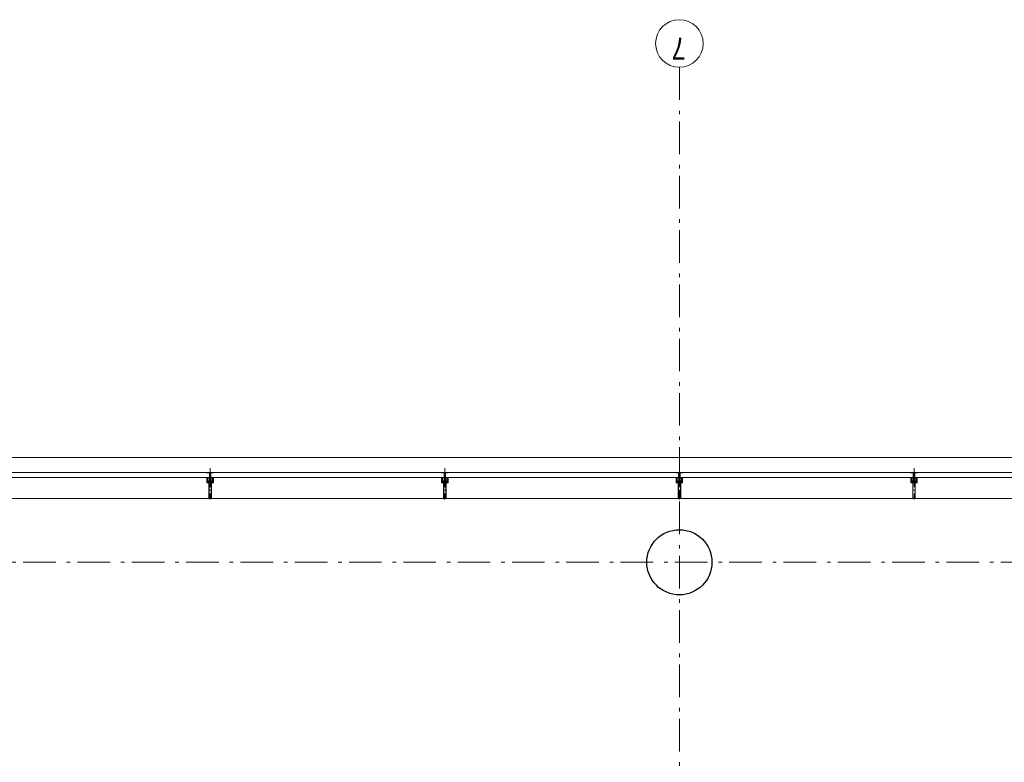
# Model space of a CAD drawing. Header units: millimetres. Extents: x 274596 to 660162, y 141333 to 298920.
# Tile 63 of 165: x 376554 to 384107, y 254530 to 260230. Entities that reach past the tile are written whole.
import ezdxf

# ---------------------------------------------------------------- set-up
doc = ezdxf.new("R2010")
doc.units = ezdxf.units.MM
doc.header["$LTSCALE"] = 400
for name, pattern in [('STYLE_06', [1.041641, 0.625, -0.208282, 0.069427, -0.138931]), ('STYLE_15', [0.240945, 0.11811, -0.059055, 0.004724, -0.059055]), ('STYLE_16', [0.177165, 0.11811, -0.059055])]:
    doc.linetypes.add(name, pattern=pattern)
for name, color, linetype, lineweight in [('Buitenkozijnen', 140, 'Continuous', 15), ('mat-beton (ihwg)', 5, 'Continuous', 25), ('None', 7, 'Continuous', 9)]:
    doc.layers.add(name, color=color, linetype=linetype, lineweight=lineweight)
doc.styles.add('Arial Narrow', font='ARIALN.TTF', dxfattribs={"height": 222.25})

# ---------------------------------------------------------------- blocks, each defined once
blk = doc.blocks.new('Kolom O 500')
at = {"layer": 'mat-beton (ihwg)', "lineweight": 25}
blk.add_circle((0, 0), 250, dxfattribs=at)
blk = doc.blocks.new('*U137')
at = {"layer": 'None', "color": 8, "lineweight": 5, "flags": 128}
for points in [[(-5, -154.3), (-5, -154.3, 0.414214), (-5.5, -154.8), (-5.5, -172.5), (-5.5, -172.5, 0.414214), (-5, -173), (-4, -173), (-4, -173, 0.414214), (-3.5, -172.5), (-3.5, -172.5, 0.414214), (-4, -172), (-4.5, -172), (-4.5, -168.8), (-4.5, -168.8, -0.414214), (-4, -168.3), (-2.7, -168.3), (-2.7, -168.3, 0.221695), (-1.9, -167.9), (-0.8, -166.5), (-0.8, -166.5, -0.466308), (0.8, -166.5), (2, -167.9), (2, -167.9, 0.221695), (2.7, -168.3), (4, -168.3), (4, -168.3, -0.414214), (4.5, -168.8), (4.5, -172), (4, -172), (4, -172, 0.414214), (3.5, -172.5), (3.5, -172.5, 0.414214), (4, -173), (5, -173), (5, -173, 0.414214), (5.5, -172.5), (5.5, -154.8), (5.5, -154.8, 0.414214), (5, -154.3), (4.7, -154.3), (4.7, -155), (4.7, -155, -0.414214), (4.4, -155.3), (4.1, -155.3), (4.1, -155.3, -0.414214), (3.3, -154.5), (3.3, -150.6), (3.3, -150.6, -0.414214), (4.1, -149.8), (4.4, -149.8), (4.4, -149.8, -0.414214), (4.7, -150.1), (4.7, -150.8), (5, -150.8), (5, -150.8, 0.414214), (5.5, -150.3), (5.5, -137.6), (5.5, -137.6, 0.351868), (5.3, -137.3), (5.3, -137.3, 0.351868), (4.9, -137.5), (4.1, -139.2), (4.1, -139.2, 0.314902), (4.2, -139.4), (4.5, -139.7), (4.5, -139.7, -0.198912), (4.5, -139.9), (4.5, -140.1), (4.5, -140.1, -0.198912), (4.5, -140.3), (4.2, -140.6), (4.2, -140.6, 0.414214), (4.2, -140.8), (4.5, -141.1), (4.5, -141.1, -0.198912), (4.5, -141.3), (4.5, -141.5), (4.5, -141.5, -0.198912), (4.5, -141.7), (4.2, -142), (4.2, -142, 0.414214), (4.2, -142.2), (4.5, -142.5), (4.5, -142.5, -0.198912), (4.5, -142.7), (4.5, -143.2), (4.5, -143.2, -0.087489), (4.5, -143.3), (4.2, -144.1), (4.2, -148.5), (4.2, -148.5, -0.414214), (3.9, -148.8), (-3.9, -148.8), (-3.9, -148.8, -0.414214), (-4.2, -148.5), (-4.2, -144.1), (-4.5, -143.3), (-4.5, -143.3, -0.087489), (-4.5, -143.2), (-4.5, -142.7), (-4.5, -142.7, -0.198912), (-4.4, -142.5), (-4.1, -142.2), (-4.1, -142.2, 0.414214), (-4.1, -142), (-4.4, -141.7), (-4.4, -141.7, -0.198912), (-4.5, -141.5), (-4.5, -141.3), (-4.5, -141.3, -0.198912), (-4.4, -141.1), (-4.1, -140.8), (-4.1, -140.8, 0.414214), (-4.1, -140.6), (-4.4, -140.3), (-4.4, -140.3, -0.198912), (-4.5, -140.1), (-4.5, -139.9), (-4.5, -139.9, -0.198912), (-4.4, -139.7), (-4.1, -139.4), (-4.1, -139.4, 0.314902), (-4.1, -139.2), (-4.9, -137.5), (-4.9, -137.5, 0.351868), (-5.3, -137.3), (-5.3, -137.3, 0.351868), (-5.5, -137.6), (-5.5, -150.3), (-5.5, -150.3, 0.414214), (-5, -150.8), (-4.7, -150.8), (-4.7, -150.1), (-4.7, -150.1, -0.414214), (-4.4, -149.8), (-4.1, -149.8), (-4.1, -149.8, -0.414214), (-3.3, -150.6), (-3.3, -154.5), (-3.3, -154.5, -0.414214), (-4.1, -155.3), (-4.4, -155.3), (-4.4, -155.3, -0.414214), (-4.7, -155), (-4.7, -154.3)], [(-1.8, -149.8, 0.414214), (-2.3, -150.3), (-2.3, -155.1), (-2.3, -155.1, 0.414214), (-2.1, -155.3), (2.1, -155.3), (2.1, -155.3, 0.414214), (2.3, -155.1), (2.3, -150.3), (2.3, -150.3, 0.414214), (1.8, -149.8), (-1.8, -149.8)], [(-4.5, -161.7, -0.414214), (-4, -161.2), (-2.7, -161.2), (-2.7, -161.2, 0.414214), (-2.5, -161), (-2.5, -160.4), (-2.5, -160.4, 0.414214), (-2.7, -160.2), (-4, -160.2), (-4, -160.2, -0.414214), (-4.5, -159.7), (-4.5, -156.8), (-4.5, -156.8, -0.414214), (-4, -156.3), (4, -156.3), (4, -156.3, -0.414214), (4.5, -156.8), (4.5, -159.7), (4.5, -159.7, -0.414214), (4, -160.2), (2.7, -160.2), (2.7, -160.2, 0.414214), (2.5, -160.4), (2.5, -161), (2.5, -161, 0.414214), (2.7, -161.2), (4, -161.2), (4, -161.2, -0.414214), (4.5, -161.7), (4.5, -166.8), (4.5, -166.8, -0.414214), (4, -167.3), (3, -167.3), (3, -167.3, -0.221695), (2.6, -167.1), (1.5, -165.9), (1.5, -165.9, 0.466308), (-1.5, -165.9), (-2.6, -167.1), (-2.6, -167.1, -0.221695), (-2.9, -167.3), (-4, -167.3), (-4, -167.3, -0.414214), (-4.5, -166.8), (-4.5, -161.7)]]:
    blk.add_lwpolyline(points, format="xyb", close=True, dxfattribs=at)
blk = doc.blocks.new('*U138')
at = {"layer": 'None', "color": 8, "lineweight": 5, "flags": 128}
for points in [[(-13.5, -182.8), (-13.5, -181.9), (-14.5, -181.1), (-14.5, -181.1, 0.36397), (-14.9, -181.1), (-14.9, -181.1), (-15.4, -181.5), (-15.4, -181.5, -0.36397), (-15.8, -181.5), (-15.8, -181.5), (-16.3, -181.1), (-16.3, -181.1, 0.36397), (-16.7, -181.1), (-16.7, -181.1), (-17.2, -181.5), (-17.2, -181.5, -0.36397), (-17.6, -181.5), (-17.6, -181.5), (-18.1, -181.1), (-18.1, -181.1, 0.36397), (-18.5, -181.1), (-18.5, -181.1), (-19, -181.5), (-19, -181.5, -0.36397), (-19.4, -181.5), (-19.4, -181.5), (-19.9, -181.1), (-19.9, -181.1, 0.36397), (-20.3, -181.1), (-20.3, -181.1), (-20.8, -181.5), (-20.8, -181.5, -0.36397), (-21.2, -181.5), (-21.2, -181.5), (-21.7, -181.1), (-21.7, -181.1, 0.36397), (-22.1, -181.1), (-22.1, -181.1), (-22.4, -181.3), (-23.2, -181.3), (-23.5, -181.1), (-23.5, -181.1, 0.36397), (-23.9, -181.1), (-23.9, -181.1), (-24.2, -181.3), (-24.5, -181.3), (-24.5, -181.3, -0.267949), (-24.8, -181.2), (-24.8, -181.2), (-24.9, -180.9), (-24.9, -180.9, 0.339454), (-25.3, -180.7), (-25.3, -180.7, 0.339454), (-25.5, -181), (-25.5, -181), (-25.5, -184.4), (-25.5, -184.4, 0.414214), (-25.2, -184.7), (-25.2, -184.7), (-24.3, -184.7), (-24.3, -184.7, 0.414214), (-24, -184.4), (-24, -184.4), (-24, -182.7), (-24, -182.7, 0.236068), (-24.1, -182.5), (-24.1, -182.5), (-24.1, -182.5, -0.548276), (-24, -182.2), (-24, -182.2, -0.548276), (-23.8, -182.4), (-23.8, -182.4), (-23.8, -182.4, 0.250388), (-23.6, -182.3), (-23.6, -182.3), (-22.8, -182.3), (-22.8, -182.3, -0.414214), (-22.5, -182.6), (-22.5, -182.6), (-22.5, -183.3), (-22.5, -183.3, 0.414214), (-22.2, -183.6), (-22.2, -183.6), (-22, -183.6), (-22, -183.6, 0.131652), (-21.8, -183.5), (-21.8, -183.5), (-20.5, -182.8), (-13.5, -182.8)], [(-6, -180.7), (-6, -180.7, -0.388879), (-8.7, -183.2), (-8.7, -183.2), (-20.4, -183.2), (-21.6, -183.9), (-22.9, -183.9), (-22.9, -182.7), (-23.8, -182.7), (-23.8, -184.8), (23.8, -184.8), (23.8, -182.7), (22.9, -182.7), (22.9, -183.9), (21.7, -183.9), (20.4, -183.2), (8.7, -183.2), (8.7, -183.2, -0.388879), (6, -180.7), (6, -180.7), (5.3, -173.2), (2.5, -173.2), (2.5, -171.2), (-2.5, -171.2), (-2.5, -173.2), (-5.3, -173.2), (-6, -180.7)], [(13.5, -182.8), (13.5, -181.9), (14.5, -181.1), (14.5, -181.1, -0.36397), (14.9, -181.1), (14.9, -181.1), (15.4, -181.5), (15.4, -181.5, 0.36397), (15.8, -181.5), (15.8, -181.5), (16.3, -181.1), (16.3, -181.1, -0.36397), (16.7, -181.1), (16.7, -181.1), (17.2, -181.5), (17.2, -181.5, 0.36397), (17.6, -181.5), (17.6, -181.5), (18.1, -181.1), (18.1, -181.1, -0.36397), (18.5, -181.1), (18.5, -181.1), (19, -181.5), (19, -181.5, 0.36397), (19.4, -181.5), (19.4, -181.5), (19.9, -181.1), (19.9, -181.1, -0.36397), (20.3, -181.1), (20.3, -181.1), (20.8, -181.5), (20.8, -181.5, 0.36397), (21.2, -181.5), (21.2, -181.5), (21.7, -181.1), (21.7, -181.1, -0.36397), (22.1, -181.1), (22.1, -181.1), (22.4, -181.3), (23.2, -181.3), (23.5, -181.1), (23.5, -181.1, -0.36397), (23.9, -181.1), (23.9, -181.1), (24.2, -181.3), (24.5, -181.3), (24.5, -181.3, 0.267949), (24.8, -181.2), (24.8, -181.2), (25, -180.9), (25, -180.9, -0.339454), (25.3, -180.7), (25.3, -180.7, -0.339454), (25.5, -181), (25.5, -181), (25.5, -184.4), (25.5, -184.4, -0.414214), (25.2, -184.7), (25.2, -184.7), (24.3, -184.7), (24.3, -184.7, -0.414214), (24, -184.4), (24, -184.4), (24, -182.7), (24, -182.7, -0.236068), (24.1, -182.5), (24.1, -182.5), (24.1, -182.5, 0.548276), (24.1, -182.2), (24.1, -182.2, 0.548276), (23.9, -182.4), (23.9, -182.4), (23.9, -182.4, -0.250388), (23.6, -182.3), (23.6, -182.3), (22.8, -182.3), (22.8, -182.3, 0.414214), (22.5, -182.6), (22.5, -182.6), (22.5, -183.3), (22.5, -183.3, -0.414214), (22.2, -183.6), (22.2, -183.6), (22, -183.6), (22, -183.6, -0.131652), (21.8, -183.5), (21.8, -183.5), (20.5, -182.8), (13.5, -182.8)]]:
    blk.add_lwpolyline(points, format="xyb", close=True, dxfattribs=at)
blk = doc.blocks.new('verticale stijl 150x50 UV')
at = {"layer": 'None', "color": 8, "linetype": 'STYLE_15', "lineweight": 5}
blk.add_line((0, -216), (0, 35), dxfattribs=at)
at = {"layer": 'None', "color": 8, "lineweight": 5}
for p, q in [((-25.6, -142.7), (-25.6, -142.7)), ((-25.6, -144.4), (-25.6, -144.4)), ((-24.8, -133.4), (-24.8, -133.4)), ((-24.8, -134.2), (-24.8, -134.2)), ((-24.8, -135), (-24.8, -135)), ((-24.8, -135.8), (-24.8, -135.8)), ((-24.8, -136.6), (-24.8, -136.6)), ((-24.8, -137.4), (-24.8, -137.4)), ((-24.8, -138.3), (-24.8, -138.3)), ((-24.8, -139.1), (-24.8, -139.1)), ((-24.8, -139.9), (-24.8, -139.9)), ((-24.8, -140.7), (-24.8, -140.7)), ((-24.8, -141.5), (-24.8, -141.5)), ((-24.8, -142.3), (-24.8, -142.3)), ((-24.8, -143.1), (-24.8, -143.1)), ((-24.8, -144.8), (-24.8, -144.8)), ((-24, -133), (-24, -133)), ((-24, -133.8), (-24, -133.8)), ((-24, -134.6), (-24, -134.6)), ((-24, -135.4), (-24, -135.4)), ((-24, -136.2), (-24, -136.2)), ((-24, -137), (-24, -137)), ((-24, -137.9), (-24, -137.9)), ((-24, -138.7), (-24, -138.7)), ((-24, -139.5), (-24, -139.5)), ((-24, -140.3), (-24, -140.3)), ((-24, -141.1), (-24, -141.1)), ((-24, -141.9), (-24, -141.9)), ((-24, -142.7), (-24, -142.7)), ((-24, -144.4), (-24, -144.4)), ((-23.2, -133.4), (-23.2, -133.4)), ((-23.2, -134.2), (-23.2, -134.2)), ((-23.2, -135), (-23.2, -135)), ((-23.2, -135.8), (-23.2, -135.8)), ((-23.2, -136.6), (-23.2, -136.6)), ((-23.2, -137.4), (-23.2, -137.4)), ((-23.2, -138.3), (-23.2, -138.3)), ((-23.2, -139.1), (-23.2, -139.1)), ((-23.2, -139.9), (-23.2, -139.9)), ((-23.2, -140.7), (-23.2, -140.7)), ((-23.2, -141.5), (-23.2, -141.5)), ((-23.2, -144.8), (-23.2, -144.8)), ((-22.4, -133), (-22.4, -133)), ((-22.4, -133.8), (-22.4, -133.8)), ((-22.4, -134.6), (-22.4, -134.6)), ((-22.4, -140.3), (-22.4, -140.3)), ((-22.4, -141.1), (-22.4, -141.1)), ((-22.4, -144.4), (-22.4, -144.4)), ((-21.6, -126.9), (-21.6, -126.9)), ((-21.6, -127.7), (-21.6, -127.7)), ((-21.6, -128.5), (-21.6, -128.5)), ((-21.6, -129.3), (-21.6, -129.3)), ((-21.6, -130.1), (-21.6, -130.1)), ((-21.6, -130.9), (-21.6, -130.9)), ((-21.6, -131.8), (-21.6, -131.8)), ((-21.6, -132.6), (-21.6, -132.6)), ((-21.6, -133.4), (-21.6, -133.4)), ((-21.6, -134.2), (-21.6, -134.2)), ((-21.6, -135), (-21.6, -135)), ((-21.6, -139.9), (-21.6, -139.9)), ((-21.6, -140.7), (-21.6, -140.7)), ((-21.6, -141.5), (-21.6, -141.5)), ((-21.6, -144.8), (-21.6, -144.8)), ((-20.7, -126.5), (-20.7, -126.5)), ((-20.7, -128.9), (-20.7, -128.9)), ((-20.7, -129.7), (-20.7, -129.7)), ((-20.7, -130.5), (-20.7, -130.5)), ((-20.7, -131.4), (-20.7, -131.4)), ((-20.7, -132.2), (-20.7, -132.2)), ((-20.7, -133), (-20.7, -133)), ((-20.7, -133.8), (-20.7, -133.8)), ((-20.7, -134.6), (-20.7, -134.6)), ((-20.7, -135.4), (-20.7, -135.4)), ((-20.7, -136.2), (-20.7, -136.2)), ((-20.7, -137), (-20.7, -137)), ((-20.7, -137.9), (-20.7, -137.9)), ((-20.7, -138.7), (-20.7, -138.7)), ((-20.7, -139.5), (-20.7, -139.5)), ((-20.7, -140.3), (-20.7, -140.3)), ((-20.7, -141.1), (-20.7, -141.1)), ((-20.7, -144.4), (-20.7, -144.4)), ((-19.9, -126.1), (-19.9, -126.1)), ((-19.9, -130.1), (-19.9, -130.1)), ((-19.9, -130.9), (-19.9, -130.9)), ((-19.9, -131.8), (-19.9, -131.8)), ((-19.9, -132.6), (-19.9, -132.6)), ((-19.9, -133.4), (-19.9, -133.4)), ((-19.9, -134.2), (-19.9, -134.2)), ((-19.9, -135), (-19.9, -135)), ((-19.9, -135.8), (-19.9, -135.8)), ((-19.9, -136.6), (-19.9, -136.6)), ((-19.9, -137.4), (-19.9, -137.4)), ((-19.9, -138.3), (-19.9, -138.3)), ((-19.9, -139.1), (-19.9, -139.1)), ((-19.9, -139.9), (-19.9, -139.9)), ((-19.9, -140.7), (-19.9, -140.7)), ((-19.9, -141.5), (-19.9, -141.5)), ((-19.9, -142.3), (-19.9, -142.3)), ((-19.9, -143.1), (-19.9, -143.1)), ((-19.9, -143.9), (-19.9, -143.9)), ((-19.1, -126.5), (-19.1, -126.5)), ((-19.1, -127.3), (-19.1, -127.3)), ((-19.1, -128.9), (-19.1, -128.9)), ((-19.1, -129.7), (-19.1, -129.7)), ((-19.1, -130.5), (-19.1, -130.5)), ((-19.1, -131.4), (-19.1, -131.4)), ((-19.1, -132.2), (-19.1, -132.2)), ((-19.1, -133), (-19.1, -133)), ((-19.1, -133.8), (-19.1, -133.8)), ((-19.1, -134.6), (-19.1, -134.6)), ((-19.1, -140.3), (-19.1, -140.3)), ((-19.1, -141.1), (-19.1, -141.1)), ((-19.1, -141.9), (-19.1, -141.9)), ((-18.3, -127.7), (-18.3, -127.7)), ((-18.3, -128.5), (-18.3, -128.5)), ((-18.3, -129.3), (-18.3, -129.3)), ((-18.3, -133.4), (-18.3, -133.4)), ((-18.3, -134.2), (-18.3, -134.2)), ((-18.3, -135), (-18.3, -135)), ((-18.3, -139.9), (-18.3, -139.9)), ((-18.3, -140.7), (-18.3, -140.7)), ((-18.3, -141.5), (-18.3, -141.5)), ((-18.3, -142.3), (-18.3, -142.3)), ((-17.5, -133), (-17.5, -133)), ((-17.5, -133.8), (-17.5, -133.8)), ((-17.5, -134.6), (-17.5, -134.6)), ((-17.5, -135.4), (-17.5, -135.4)), ((-17.5, -136.2), (-17.5, -136.2)), ((-17.5, -137), (-17.5, -137)), ((-17.5, -137.9), (-17.5, -137.9)), ((-17.5, -138.7), (-17.5, -138.7)), ((-17.5, -139.5), (-17.5, -139.5)), ((-17.5, -140.3), (-17.5, -140.3)), ((-17.5, -141.1), (-17.5, -141.1)), ((-17.5, -141.9), (-17.5, -141.9)), ((-17.5, -142.7), (-17.5, -142.7)), ((-16.7, -133.4), (-16.7, -133.4)), ((-16.7, -134.2), (-16.7, -134.2)), ((-16.7, -135), (-16.7, -135)), ((-16.7, -135.8), (-16.7, -135.8)), ((-16.7, -136.6), (-16.7, -136.6)), ((-16.7, -137.4), (-16.7, -137.4)), ((-16.7, -138.3), (-16.7, -138.3)), ((-16.7, -139.1), (-16.7, -139.1)), ((-16.7, -139.9), (-16.7, -139.9)), ((-16.7, -140.7), (-16.7, -140.7)), ((-16.7, -141.5), (-16.7, -141.5)), ((-16.7, -142.3), (-16.7, -142.3)), ((-16.7, -143.1), (-16.7, -143.1)), ((-15.9, -141.1), (-15.9, -141.1)), ((-15.9, -141.9), (-15.9, -141.9)), ((-15.9, -142.7), (-15.9, -142.7)), ((-15.9, -144.4), (-15.9, -144.4)), ((-15.1, -142.3), (-15.1, -142.3)), ((-15.1, -143.1), (-15.1, -143.1)), ((-15.1, -143.9), (-15.1, -143.9)), ((-15.1, -144.8), (-15.1, -144.8)), ((-14.2, -141.9), (-14.2, -141.9)), ((-14.2, -142.7), (-14.2, -142.7)), ((-14.2, -143.5), (-14.2, -143.5)), ((-14.2, -144.4), (-14.2, -144.4)), ((-13.4, -143.1), (-13.4, -143.1)), ((-13.4, -143.9), (-13.4, -143.9))]:
    blk.add_line(p, q, dxfattribs=at)
at = {"layer": 'None', "color": 8, "linetype": 'STYLE_16', "lineweight": 5}
for p, q in [((-2.2, -155.1), (0, -154.5)), ((-2.2, -156.7), (-2.2, -155.1)), ((-1.5, -156.9), (-1.5, -155)), ((-1, -157), (-1, -155.1)), ((2.3, -155.1), (0, -154.5)), ((1, -157), (1, -155.1)), ((1.5, -156.9), (1.5, -155)), ((2.3, -156.7), (2.3, -155.1))]:
    blk.add_line(p, q, dxfattribs=at)
at = {"layer": 'None', "color": 8, "linetype": 'Continuous', "lineweight": 5, "flags": 128}
for points in [[(-10, 15.4), (10, 15.4), (10, -104.8), (25, -104.8), (25, -116.8), (-25, -116.8), (-25, -104.8), (-10, -104.8)], [(-8, 13.4), (-8, -104.8), (8, -104.8), (8, 13.4)], [(8, -106.8), (-8, -106.8), (-23, -106.8), (-23, -114.8), (23, -114.8), (23, -106.8)]]:
    blk.add_lwpolyline(points, close=True, dxfattribs=at)
at = {"layer": 'None', "color": 8, "lineweight": 5, "flags": 128}
for points in [[(-14.8, -144.8), (-14.8, -144.8, 0.390793), (-13.2, -143.5), (-13.2, -143.5, 0.390793), (-14.4, -141.8), (-14.4, -141.8, -0.352623), (-16, -139.9), (-16, -133.1), (-16, -133.1, 0.414214), (-16.3, -132.8), (-17.6, -132.8), (-18.1, -133), (-18.1, -133, -0.520293), (-18.3, -132.8), (-18.3, -130.1), (-18.2, -130), (-18.2, -128), (-18.2, -128, -0.577863), (-18.1, -127.7), (-18, -127.7), (-18, -127.7, 0.366605), (-17.7, -127.5), (-17.7, -127.5, 0.366605), (-17.9, -127.1), (-17.9, -127.1, -0.130834), (-19.2, -126.1), (-19.2, -126.1, 0.439074), (-20.7, -126.1), (-20.7, -126.1, -0.133252), (-22, -127.1), (-22, -127.1, 0.366605), (-22.2, -127.5), (-22.2, -127.5, 0.366605), (-21.9, -127.7), (-21.8, -127.7), (-21.8, -127.7, -0.577455), (-21.8, -128), (-21.8, -130), (-21.6, -130.1), (-21.6, -132.8), (-21.6, -132.8, -0.52048), (-21.9, -133), (-22.4, -132.8), (-24.7, -132.8), (-24.7, -132.8, 0.414214), (-25, -133.1), (-25, -140.9), (-25, -140.9, -0.255976), (-25.9, -142.6), (-25.9, -142.6, 0.749676), (-25.3, -144.8), (-21.2, -144.8), (-21.2, -144.8, 0.414214), (-19.2, -142.8), (-19.2, -142.8, -0.402808), (-18.7, -142.3), (-18.7, -142.3, -0.402808), (-18.2, -142.8), (-18.2, -142.8, 0.233259), (-18, -143.1), (-14.6, -143.6), (-14.6, -143.6, -0.419014), (-14.5, -143.7), (-14.5, -143.7, -0.419014), (-14.6, -143.8), (-16, -143.8), (-16, -143.8, 0.414214), (-16.5, -144.3), (-16.5, -144.3, 0.414214), (-16, -144.8)], [(-23.2, -141.6), (-23.2, -141.6, 0.418874), (-23.7, -142.1), (-23.7, -142.1, -0.396568), (-25.3, -143.4), (-25.3, -143.4, 0.437017), (-25.7, -143.7), (-25.7, -143.7, 0.437017), (-25.4, -144), (-21.9, -144), (-21.9, -144, 0.263556), (-20.2, -143), (-20.2, -143, 0.552342), (-20.8, -141.8)], [(25, -132.6), (25, -116.8), (23.1, -116.8), (-23.1, -116.8), (-25, -116.8), (-25, -132.6), (-22.1, -132.6), (-22.1, -128), (-22.6, -128), (-22.6, -126.6), (-22.1, -126.6), (-22.1, -124.7), (-21.9, -124.5), (-21.9, -120.3), (-21.9, -120.3, -0.414214), (-20.2, -118.6), (-20.1, -118.6), (-20.1, -118.6, -0.414214), (-18.4, -120.3), (-18.4, -124.5), (-18.2, -124.7), (-18.2, -126.6), (-17.7, -126.6), (-17.7, -128), (-18.2, -128), (-18.2, -132.6), (-16.3, -132.6), (-16.3, -119.8), (-16.3, -119.8, -0.414214), (-15.1, -118.6), (-15.1, -118.6), (-6.5, -118.6), (-6.5, -118.6, -0.414214), (-5.3, -119.8), (-5.3, -136.8), (-3.9, -136.8), (-3.9, -139.6), (-4.3, -140), (-3.9, -140.4), (-3.9, -141), (-4.3, -141.4), (-3.9, -141.8), (-3.9, -142.4), (-4.3, -142.8), (-3.9, -143.8), (-3.9, -148.6), (-2.2, -148.6), (-2.2, -137.8), (-2.2, -137.8, -0.414214), (0, -135.6), (0, -135.6), (0, -135.6, -0.414214), (2.2, -137.8), (2.2, -148.6), (3.9, -148.6), (3.9, -143.8), (4.3, -142.8), (3.9, -142.4), (3.9, -141.8), (4.3, -141.4), (3.9, -141), (3.9, -140.4), (4.3, -140), (3.9, -139.6), (3.9, -136.8), (5.4, -136.8), (5.4, -119.8), (5.4, -119.8, -0.414214), (6.6, -118.6), (6.6, -118.6), (15.1, -118.6), (15.1, -118.6, -0.414214), (16.3, -119.8), (16.3, -132.6), (18.2, -132.6), (18.2, -128), (17.7, -128), (17.7, -126.6), (18.2, -126.6), (18.2, -124.7), (18.5, -124.5), (18.5, -120.3), (18.5, -120.3, -0.414214), (20.2, -118.6), (20.2, -118.6), (20.2, -118.6, -0.414214), (21.9, -120.3), (21.9, -124.5), (22.1, -124.7), (22.1, -126.6), (22.6, -126.6), (22.6, -128), (22.1, -128), (22.1, -132.6)], [(-23, -135.9), (-23, -135.9, -0.414214), (-22.1, -135), (-22.1, -135, -0.414214), (-21.3, -135.9), (-21.3, -138.8), (-21.3, -138.8, -0.414214), (-22.1, -139.6), (-22.1, -139.6, -0.414214), (-23, -138.8)], [(-21, -127.8, -0.29188), (-20.8, -127.3), (-20.3, -126.9), (-20.3, -126.9, -0.344328), (-19.7, -126.9), (-19.2, -127.3), (-19.2, -127.3, -0.29188), (-19, -127.8), (-19.4, -129.5), (-19.4, -129.5, -0.348796), (-20, -130), (-20, -130, -0.348796), (-20.6, -129.5), (-21, -127.8)], [(-18.8, -139.6, -0.414214), (-19.7, -138.8), (-19.7, -135.9), (-19.7, -135.9, -0.414214), (-18.8, -135), (-18.8, -135, -0.414214), (-18, -135.9), (-18, -138.8), (-18, -138.8, -0.414214), (-18.8, -139.6)], [(14.8, -144.8), (14.8, -144.8, -0.390793), (13.3, -143.5), (13.3, -143.5, -0.390793), (14.4, -141.8), (14.4, -141.8, 0.352623), (16, -139.9), (16, -133.1), (16, -133.1, -0.414214), (16.3, -132.8), (17.6, -132.8), (18.1, -133), (18.1, -133, 0.520293), (18.4, -132.8), (18.4, -130.1), (18.2, -130), (18.2, -128), (18.2, -128, 0.577863), (18.2, -127.7), (18.1, -127.7), (18.1, -127.7, -0.366605), (17.8, -127.5), (17.8, -127.5, -0.366605), (18, -127.1), (18, -127.1, 0.130834), (19.3, -126.1), (19.3, -126.1, -0.439074), (20.7, -126.1), (20.7, -126.1, 0.133252), (22.1, -127.1), (22.1, -127.1, -0.366605), (22.3, -127.5), (22.3, -127.5, -0.366605), (22, -127.7), (21.9, -127.7), (21.9, -127.7, 0.577455), (21.8, -128), (21.8, -130), (21.7, -130.1), (21.7, -132.8), (21.7, -132.8, 0.52048), (21.9, -133), (22.4, -132.8), (24.7, -132.8), (24.7, -132.8, -0.414214), (25, -133.1), (25, -140.9), (25, -140.9, 0.255976), (25.9, -142.6), (25.9, -142.6, -0.749676), (25.3, -144.8), (21.2, -144.8), (21.2, -144.8, -0.414214), (19.2, -142.8), (19.2, -142.8, 0.402808), (18.7, -142.3), (18.7, -142.3, 0.402808), (18.2, -142.8), (18.2, -142.8, -0.233259), (18, -143.1), (14.6, -143.6), (14.6, -143.6, 0.419014), (14.5, -143.7), (14.5, -143.7, 0.419014), (14.6, -143.8), (16, -143.8), (16, -143.8, -0.414214), (16.5, -144.3), (16.5, -144.3, -0.414214), (16, -144.8)], [(18.9, -139.6, 0.414214), (19.7, -138.8), (19.7, -135.9), (19.7, -135.9, 0.414214), (18.9, -135), (18.9, -135, 0.414214), (18, -135.9), (18, -138.8), (18, -138.8, 0.414214), (18.9, -139.6)], [(21, -127.8, 0.29188), (20.8, -127.3), (20.3, -126.9), (20.3, -126.9, 0.344328), (19.7, -126.9), (19.2, -127.3), (19.2, -127.3, 0.29188), (19, -127.8), (19.4, -129.5), (19.4, -129.5, 0.348796), (20, -130), (20, -130, 0.348796), (20.6, -129.5), (21, -127.8)], [(23.2, -141.6), (23.2, -141.6, -0.418874), (23.7, -142.1), (23.7, -142.1, 0.396568), (25.3, -143.4), (25.3, -143.4, -0.437017), (25.7, -143.7), (25.7, -143.7, -0.437017), (25.4, -144), (21.9, -144), (21.9, -144, -0.263556), (20.2, -143), (20.2, -143, -0.552342), (20.8, -141.8)], [(23, -135.9), (23, -135.9, 0.414214), (22.2, -135), (22.2, -135, 0.414214), (21.3, -135.9), (21.3, -138.8), (21.3, -138.8, 0.414214), (22.2, -139.6), (22.2, -139.6, 0.414214), (23, -138.8)], [(0, -157.1), (0, -157.1, -0.163834), (-4.3, -155.6), (-4.3, -155.6), (-4.3, -155.6, -0.234469), (-4.7, -154.8), (-4.7, -154.8), (-4.7, -153.6), (4.8, -153.6), (4.8, -154.8), (4.8, -154.8, -0.234469), (4.4, -155.6), (4.4, -155.6), (4.4, -155.6, -0.163834), (0, -157.1), (0, -157.1)]]:
    blk.add_lwpolyline(points, format="xyb", close=True, dxfattribs=at)
blk.add_lwpolyline([(4, -118.6), (4, -134.3), (-4, -134.3), (-4, -118.6)], close=True, dxfattribs=at)
at = {"layer": 'None', "color": 8, "linetype": 'STYLE_16', "lineweight": 5}
for centre, radius, start, end in [((-1.6, -158.4), 3.38, 79.33567, 100.66433), ((0, -163.2), 8.16, 82.95849, 97.04151), ((0, -160.4), 3.5, 73.41492, 106.58508), ((1.6, -158.4), 3.38, 79.33567, 100.66433)]:
    blk.add_arc(centre, radius, start, end, dxfattribs=at)
at = {"layer": 'None', "color": 7}
for name in ['*U137', '*U138']:
    blk.add_blockref(name, (0, 0), dxfattribs=at)
blk = doc.blocks.new('Vliesgevelelement 4 150x50 1_200')
at = {"layer": 'Buitenkozijnen', "color": 7, "xscale": -1, "rotation": 270.0000000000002}
blk.add_blockref('verticale stijl 150x50 UV', (-5.2, 0), dxfattribs=at)

msp = doc.modelspace()

# ---------------------------------------------------------------- linework, layer by layer
at = {"layer": 'Buitenkozijnen', "color": 43, "linetype": 'Continuous', "lineweight": 9}
for p, q in [((349214.41069, 256870.70182), (387039.41069, 256870.70182)), ((349214.41069, 256555.42983), (387014.41069, 256555.42983))]:
    msp.add_line(p, q, dxfattribs=at)
at = {"layer": 'Buitenkozijnen', "color": 140, "linetype": 'Continuous', "lineweight": 15}
for p, q in [((394904.41069, 256755.42983), (349249.41069, 256755.42983)), ((394904.41069, 256755.42983), (349349.41069, 256755.42983)), ((394904.41069, 256715.42983), (349249.41069, 256715.42983)), ((394904.41069, 256715.42983), (349349.41069, 256715.42983))]:
    msp.add_line(p, q, dxfattribs=at)
at = {"layer": 'None', "color": 43, "linetype": 'STYLE_06', "lineweight": 9}
for p, q in [((381614.41069, 259864.32983), (381614.41069, 241156.35983)), ((347414.62353, 256065.42983), (388614.57069, 256065.42983))]:
    msp.add_line(p, q, dxfattribs=at)
at = {"layer": 'None', "color": 43, "linetype": 'Continuous', "lineweight": 9}
msp.add_circle((381614.41069, 260046.93625), 182.60642, dxfattribs=at)

# ---------------------------------------------------------------- block references
at = {"layer": 'Buitenkozijnen', "color": 7, "xscale": -1, "rotation": 90}
for p in [(378014.41069, 256565.42983), (379814.41069, 256565.42983), (381614.41069, 256565.42983), (383414.41069, 256565.42983)]:
    msp.add_blockref('Vliesgevelelement 4 150x50 1_200', p, dxfattribs=at)
at = {"layer": 'Buitenkozijnen', "color": 7, "rotation": 90}
msp.add_blockref('Kolom O 500', (381614.41069, 256065.42983), dxfattribs=at)

# ---------------------------------------------------------------- texts
at = {"layer": 'None', "color": 43, "insert": (381663.09403, 259922.05291), "char_height": 169.33333, "attachment_point": 1, "rotation": 180, "style": 'Arial Narrow'}
msp.add_mtext('7', dxfattribs=at)

doc.saveas('drawing.dxf')
